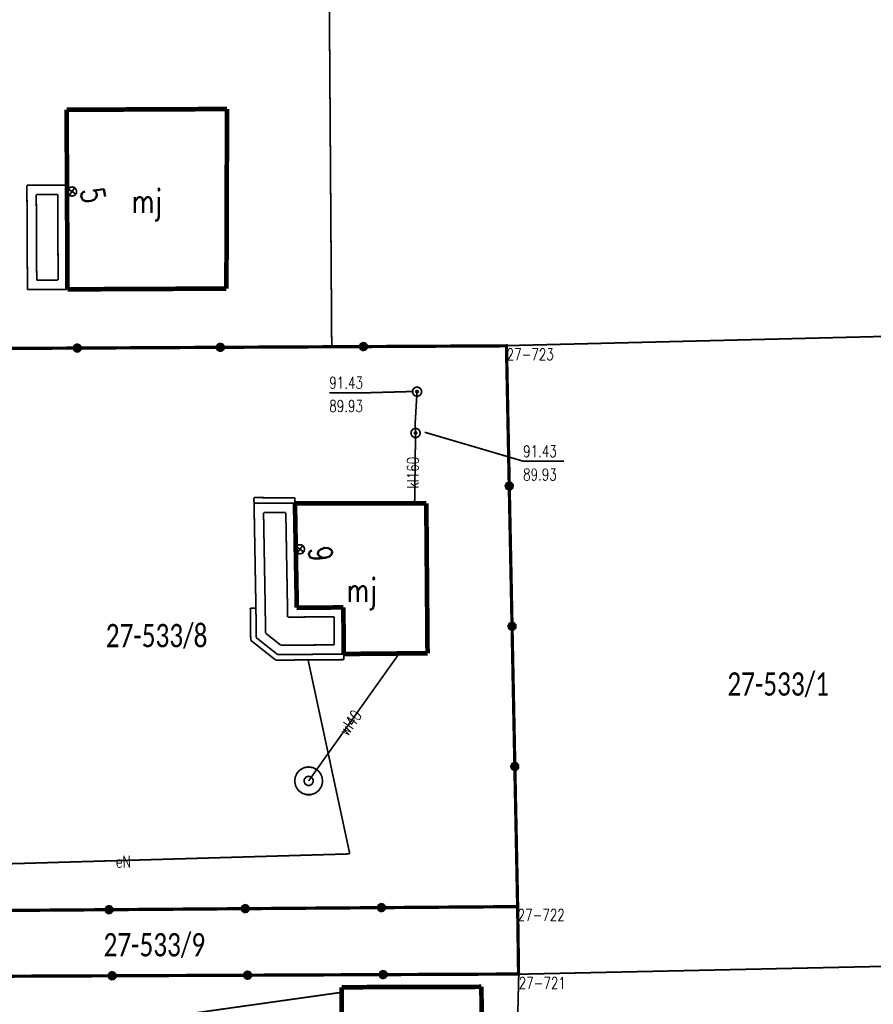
# Model space of a CAD drawing. Header units: metres. Extents: x 7542868 to 7543897, y 5828496 to 5830561.
# Tile 91 of 122: x 7543151 to 7543197, y 5830340 to 5830393. Entities that reach past the tile are written whole.
import ezdxf
from ezdxf.enums import TextEntityAlignment as Align

# ---------------------------------------------------------------- set-up
doc = ezdxf.new("R2010")
doc.units = ezdxf.units.M
doc.header["$MEASUREMENT"] = 0
for name, color, linetype in [('ADRESY_EADTD_T_0', 7, 'Continuous'), ('ADRESY_EAPADR_T_0', 7, 'Continuous'), ('BDOT500_KTOK_L_4', 7, 'Continuous'), ('BUDYNKI_EGBB_E_T_0', 7, 'Continuous'), ('BUDYNKI_EGBB_L_0', 7, 'Continuous'), ('BUDYNKI_EGBE_L_0', 7, 'Continuous'), ('BUDYNKI_EGBE_L_3', 7, 'Continuous'), ('GESUT_SUPE_E_T_3', 7, 'Continuous'), ('GESUT_SUPE_L_3', 7, 'Continuous'), ('GESUT_SUPK_E_T_1', 7, 'Continuous'), ('GESUT_SUPK_L_1', 7, 'Continuous'), ('GESUT_SUPW_E_T_1', 7, 'Continuous'), ('GESUT_SUPW_L_1', 7, 'Continuous'), ('GESUT_SUTK_T_0', 7, 'Continuous'), ('GESUT_SUUK_T_2', 7, 'Continuous'), ('GESUT_SUUW_T_1', 7, 'Continuous'), ('GLOWNA_BAZA_DZIALKI', 7, 'Continuous'), ('GLOWNA_BAZA_NUMERY_PUNKTOW', 7, 'Continuous'), ('GLOWNA_BAZA_PUNKTY', 7, 'Continuous'), ('SZUMIN_511-1_DROGA_POM_UZUPEL__', 7, 'Continuous')]:
    doc.layers.add(name, color=color, linetype=linetype)
doc.layers.add('Numery_dzialek', color=7, linetype='Continuous', lineweight=13)
doc.styles.add('Legend', font='calibri.ttf')
doc.styles.add('STYL_ARIAL', font='simplex', dxfattribs={"width": 0.75, "oblique": 0.1})

msp = doc.modelspace()

# ---------------------------------------------------------------- linework, layer by layer
at = {"layer": 'ADRESY_EAPADR_T_0', "color": 7, "const_width": 0.09}
for points in [[(7543154.4535, 5830383.4134), (7543154.4398, 5830383.2732), (7543154.3525, 5830383.1627), (7543154.2192, 5830383.1169), (7543154.0824, 5830383.1504), (7543153.9854, 5830383.2526), (7543153.9591, 5830383.391), (7543154.0118, 5830383.5216), (7543154.1267, 5830383.6031), (7543154.2674, 5830383.6095), (7543154.3892, 5830383.5387), (7543154.4535, 5830383.4134)], [(7543154.0673, 5830383.16), (7543154.3485, 5830383.5733)], [(7543154.0012, 5830383.5072), (7543154.4146, 5830383.2261)], [(7543166.6911, 5830364.1937), (7543166.6706, 5830364.0543), (7543166.578, 5830363.9482), (7543166.4427, 5830363.909), (7543166.3077, 5830363.9491), (7543166.2158, 5830364.0559), (7543166.1962, 5830364.1954), (7543166.2552, 5830364.3233), (7543166.3739, 5830364.3991), (7543166.5148, 5830364.3986), (7543166.6331, 5830364.322), (7543166.6911, 5830364.1937)], [(7543166.244, 5830364.3094), (7543166.6432, 5830364.0085)], [(7543166.2931, 5830363.9594), (7543166.594, 5830364.3586)]]:
    msp.add_lwpolyline(points, dxfattribs=at)
at = {"layer": 'BDOT500_KTOK_L_4', "color": 7, "const_width": 0.175}
for points in [[(7543154.3555, 5830374.856), (7543154.3201, 5830374.9668), (7543154.3643, 5830375.0744), (7543154.4672, 5830375.1285), (7543154.5808, 5830375.1037), (7543154.652, 5830375.0117), (7543154.6473, 5830374.8955), (7543154.569, 5830374.8095), (7543154.4538, 5830374.7939), (7543154.3555, 5830374.856)], [(7543162.0355, 5830374.896), (7543162.0001, 5830375.0068), (7543162.0443, 5830375.1144), (7543162.1472, 5830375.1685), (7543162.2608, 5830375.1437), (7543162.332, 5830375.0517), (7543162.3273, 5830374.9355), (7543162.249, 5830374.8495), (7543162.1338, 5830374.8339), (7543162.0355, 5830374.896)], [(7543169.85, 5830375.04), (7543162.17, 5830375)], [(7543169.7155, 5830374.936), (7543169.6801, 5830375.0468), (7543169.7243, 5830375.1544), (7543169.8272, 5830375.2085), (7543169.9408, 5830375.1837), (7543170.012, 5830375.0917), (7543170.0073, 5830374.9755), (7543169.929, 5830374.8895), (7543169.8138, 5830374.8739), (7543169.7155, 5830374.936)], [(7543177.53, 5830375.08), (7543169.85, 5830375.04)], [(7543177.68, 5830367.5525), (7543177.53, 5830375.08)], [(7543154.49, 5830374.96), (7543146.81, 5830374.92)], [(7543162.17, 5830375), (7543154.49, 5830374.96)], [(7543177.5455, 5830367.4485), (7543177.5101, 5830367.5593), (7543177.5543, 5830367.6669), (7543177.6572, 5830367.721), (7543177.7708, 5830367.6962), (7543177.842, 5830367.6042), (7543177.8373, 5830367.488), (7543177.759, 5830367.402), (7543177.6438, 5830367.3864), (7543177.5455, 5830367.4485)], [(7543177.83, 5830360.025), (7543177.68, 5830367.5525)], [(7543177.6955, 5830359.921), (7543177.6601, 5830360.0318), (7543177.7043, 5830360.1394), (7543177.8072, 5830360.1935), (7543177.9208, 5830360.1687), (7543177.992, 5830360.0767), (7543177.9873, 5830359.9605), (7543177.909, 5830359.8745), (7543177.7938, 5830359.8589), (7543177.6955, 5830359.921)], [(7543177.98, 5830352.4975), (7543177.83, 5830360.025)], [(7543177.8455, 5830352.3935), (7543177.8101, 5830352.5043), (7543177.8543, 5830352.6119), (7543177.9572, 5830352.666), (7543178.0708, 5830352.6412), (7543178.142, 5830352.5492), (7543178.1373, 5830352.433), (7543178.059, 5830352.347), (7543177.9438, 5830352.3314), (7543177.8455, 5830352.3935)], [(7543178.13, 5830344.97), (7543177.98, 5830352.4975)], [(7543156.058, 5830344.701), (7543156.0226, 5830344.8118), (7543156.0668, 5830344.9194), (7543156.1697, 5830344.9735), (7543156.2833, 5830344.9487), (7543156.3545, 5830344.8567), (7543156.3498, 5830344.7405), (7543156.2715, 5830344.6545), (7543156.1563, 5830344.6389), (7543156.058, 5830344.701)], [(7543163.3705, 5830344.756), (7543163.3351, 5830344.8668), (7543163.3793, 5830344.9744), (7543163.4822, 5830345.0285), (7543163.5958, 5830345.0037), (7543163.667, 5830344.9117), (7543163.6623, 5830344.7955), (7543163.584, 5830344.7095), (7543163.4688, 5830344.6939), (7543163.3705, 5830344.756)], [(7543170.8175, 5830344.915), (7543163.505, 5830344.86)], [(7543170.683, 5830344.811), (7543170.6476, 5830344.9218), (7543170.6918, 5830345.0294), (7543170.7947, 5830345.0835), (7543170.9083, 5830345.0587), (7543170.9795, 5830344.9667), (7543170.9748, 5830344.8505), (7543170.8965, 5830344.7645), (7543170.7813, 5830344.7489), (7543170.683, 5830344.811)], [(7543178.13, 5830344.97), (7543170.8175, 5830344.915)], [(7543178.18, 5830341.35), (7543178.13, 5830344.97)], [(7543156.1925, 5830344.805), (7543148.88, 5830344.75)], [(7543163.505, 5830344.86), (7543156.1925, 5830344.805)], [(7543149.0906, 5830341.2246), (7543156.363, 5830341.256)], [(7543156.2285, 5830341.152), (7543156.1931, 5830341.2628), (7543156.2372, 5830341.3704), (7543156.3402, 5830341.4244), (7543156.4538, 5830341.3997), (7543156.5249, 5830341.3077), (7543156.5203, 5830341.1915), (7543156.442, 5830341.1055), (7543156.3268, 5830341.0899), (7543156.2285, 5830341.152)], [(7543156.363, 5830341.256), (7543163.6353, 5830341.2873)], [(7543163.5008, 5830341.1834), (7543163.4655, 5830341.2941), (7543163.5096, 5830341.4017), (7543163.6125, 5830341.4558), (7543163.7262, 5830341.431), (7543163.7973, 5830341.339), (7543163.7926, 5830341.2228), (7543163.7143, 5830341.1368), (7543163.5991, 5830341.1212), (7543163.5008, 5830341.1834)], [(7543163.6353, 5830341.2873), (7543170.9077, 5830341.3187)], [(7543170.7732, 5830341.2147), (7543170.7378, 5830341.3255), (7543170.7819, 5830341.4331), (7543170.8849, 5830341.4871), (7543170.9985, 5830341.4624), (7543171.0696, 5830341.3703), (7543171.0649, 5830341.2542), (7543170.9867, 5830341.1681), (7543170.8714, 5830341.1526), (7543170.7732, 5830341.2147)], [(7543170.9077, 5830341.3187), (7543178.18, 5830341.35)]]:
    msp.add_lwpolyline(points, dxfattribs=at)
at = {"layer": 'BUDYNKI_EGBB_L_0', "color": 34, "const_width": 0.25}
for points in [[(7543153.9173, 5830387.7553), (7543162.5283, 5830387.7953)], [(7543153.9645, 5830378.1142), (7543153.9173, 5830387.7553)], [(7543162.5283, 5830387.7953), (7543162.4955, 5830378.1536)], [(7543162.4955, 5830378.1536), (7543153.9645, 5830378.1142)], [(7543166.1763, 5830366.6275), (7543173.2275, 5830366.6166)], [(7543166.2754, 5830361.0173), (7543166.1763, 5830366.6275)], [(7543173.2275, 5830366.6166), (7543173.2935, 5830358.5758)], [(7543168.7757, 5830361.0347), (7543166.2754, 5830361.0173)], [(7543168.7931, 5830358.5345), (7543168.7757, 5830361.0347)], [(7543173.2935, 5830358.5758), (7543168.7931, 5830358.5345)], [(7543176.1887, 5830340.6633), (7543168.6877, 5830340.641)], [(7543168.6877, 5830340.641), (7543168.7022, 5830335.6904)], [(7543176.2032, 5830335.7126), (7543176.1887, 5830340.6633)]]:
    msp.add_lwpolyline(points, dxfattribs=at)
at = {"layer": 'BUDYNKI_EGBE_L_0', "color": 7, "const_width": 0.09}
for points in [[(7543151.786, 5830383.703), (7543153.936, 5830383.714)], [(7543151.814, 5830378.103), (7543151.786, 5830383.703)], [(7543153.936, 5830383.714), (7543153.9638, 5830378.1137)], [(7543152.2885, 5830383.2056), (7543153.4385, 5830383.2114)], [(7543152.3115, 5830378.6055), (7543152.2885, 5830383.2056)], [(7543153.4385, 5830383.2114), (7543153.4613, 5830378.6112)], [(7543153.4613, 5830378.6112), (7543152.3115, 5830378.6055)], [(7543153.9638, 5830378.1137), (7543151.814, 5830378.103)], [(7543166.1763, 5830366.6275), (7543163.98, 5830366.63)], [(7543163.98, 5830366.63), (7543164.08, 5830361)], [(7543166.2754, 5830361.0173), (7543166.1763, 5830366.6275)], [(7543164.5799, 5830361.0076), (7543164.489, 5830366.1294)], [(7543164.489, 5830366.1294), (7543165.6851, 5830366.128)], [(7543165.6851, 5830366.128), (7543165.7842, 5830360.5139)], [(7543164.08, 5830361), (7543164.1, 5830359.41)], [(7543164.597, 5830359.6544), (7543164.5799, 5830361.0076)], [(7543168.7757, 5830361.0347), (7543166.2754, 5830361.0173)], [(7543168.79, 5830358.53), (7543168.7757, 5830361.0347)], [(7543165.7842, 5830360.5139), (7543168.2786, 5830360.5313)], [(7543168.2786, 5830360.5313), (7543168.2872, 5830359.0258)], [(7543164.1, 5830359.41), (7543165.25, 5830358.5)], [(7543165.422, 5830359.0015), (7543164.597, 5830359.6544)], [(7543168.2872, 5830359.0258), (7543165.422, 5830359.0015)], [(7543165.25, 5830358.5), (7543168.79, 5830358.53)]]:
    msp.add_lwpolyline(points, dxfattribs=at)
at = {"layer": 'BUDYNKI_EGBE_L_3', "color": 7, "const_width": 0.09}
for points in [[(7543163.98, 5830366.63), (7543163.97, 5830366.93)], [(7543163.97, 5830366.93), (7543166.17, 5830366.92)], [(7543166.1763, 5830366.6275), (7543163.98, 5830366.63)], [(7543166.17, 5830366.92), (7543166.1763, 5830366.6275)], [(7543164.08, 5830361), (7543163.78, 5830361)], [(7543163.78, 5830361), (7543163.8, 5830359.27)], [(7543164.1, 5830359.41), (7543164.08, 5830361)], [(7543163.8, 5830359.27), (7543165.15, 5830358.2)], [(7543165.25, 5830358.5), (7543164.1, 5830359.41)], [(7543165.15, 5830358.2), (7543166.88, 5830358.22)], [(7543168.79, 5830358.53), (7543165.25, 5830358.5)], [(7543166.88, 5830358.22), (7543168.8, 5830358.23)], [(7543168.8, 5830358.23), (7543168.79, 5830358.53)]]:
    msp.add_lwpolyline(points, dxfattribs=at)
at = {"layer": 'GESUT_SUPE_L_3', "color": 1, "const_width": 0.09}
for points in [[(7543166.88, 5830358.22), (7543169.12, 5830347.8)], [(7543169.12, 5830347.8), (7543118.4804, 5830346.3322)]]:
    msp.add_lwpolyline(points, dxfattribs=at)
at = {"layer": 'GESUT_SUPK_L_1', "color": 34, "const_width": 0.09}
for points in [[(7543172.63, 5830370.94), (7543172.73, 5830372.62)], [(7543172.73, 5830372.62), (7543172.63, 5830370.94)], [(7543172.65, 5830370.4), (7543172.63, 5830370.94)], [(7543172.63, 5830370.94), (7543172.65, 5830370.4)], [(7543172.6, 5830366.62), (7543172.65, 5830370.4)], [(7543172.65, 5830370.4), (7543172.6, 5830366.62)], [(7543131.1407, 5830335.0787), (7543168.6885, 5830340.3689)], [(7543168.6885, 5830340.3689), (7543131.1407, 5830335.0787)]]:
    msp.add_lwpolyline(points, dxfattribs=at)
at = {"layer": 'GESUT_SUPW_L_1', "color": 5, "const_width": 0.09}
msp.add_lwpolyline([(7543171.77, 5830358.56), (7543166.9103, 5830351.7203)], dxfattribs=at)
msp.add_lwpolyline([(7543171.77, 5830358.56), (7543166.9103, 5830351.7203)], dxfattribs=at)
at = {"layer": 'GESUT_SUTK_T_0', "color": 34, "const_width": 0.09}
for points in [[(7543168.0166, 5830372.5645), (7543170.2151, 5830372.5645)], [(7543172.5495, 5830372.6307), (7543170.2151, 5830372.5645)], [(7543172.73, 5830372.6825), (7543172.7742, 5830372.6642), (7543172.7925, 5830372.62), (7543172.7742, 5830372.5758), (7543172.73, 5830372.5575), (7543172.6858, 5830372.5758), (7543172.6675, 5830372.62), (7543172.6858, 5830372.6642), (7543172.73, 5830372.6825)], [(7543172.65, 5830370.4625), (7543172.6942, 5830370.4442), (7543172.7125, 5830370.4), (7543172.6942, 5830370.3558), (7543172.65, 5830370.3375), (7543172.6058, 5830370.3558), (7543172.5875, 5830370.4), (7543172.6058, 5830370.4442), (7543172.65, 5830370.4625)], [(7543173.1391, 5830370.4411), (7543178.424, 5830368.8877)], [(7543178.424, 5830368.8877), (7543180.6226, 5830368.8877)]]:
    msp.add_lwpolyline(points, dxfattribs=at)
at = {"layer": 'GESUT_SUUK_T_2', "color": 34, "const_width": 0.09}
for points in [[(7543172.73, 5830372.87), (7543172.8652, 5830372.8303), (7543172.9574, 5830372.7239), (7543172.9775, 5830372.5844), (7543172.9189, 5830372.4563), (7543172.8004, 5830372.3801), (7543172.6596, 5830372.3801), (7543172.5411, 5830372.4563), (7543172.4825, 5830372.5844), (7543172.5026, 5830372.7239), (7543172.5948, 5830372.8303), (7543172.73, 5830372.87)], [(7543172.65, 5830370.65), (7543172.7852, 5830370.6103), (7543172.8774, 5830370.5039), (7543172.8975, 5830370.3644), (7543172.8389, 5830370.2363), (7543172.7204, 5830370.1601), (7543172.5796, 5830370.1601), (7543172.4611, 5830370.2363), (7543172.4025, 5830370.3644), (7543172.4226, 5830370.5039), (7543172.5148, 5830370.6103), (7543172.65, 5830370.65)]]:
    msp.add_lwpolyline(points, dxfattribs=at)
at = {"layer": 'GESUT_SUUW_T_1', "color": 7, "const_width": 0.09}
for points in [[(7543166.9103, 5830352.4703), (7543167.1538, 5830352.4297), (7543167.3709, 5830352.3122), (7543167.5381, 5830352.1305), (7543167.6373, 5830351.9044), (7543167.6577, 5830351.6584), (7543167.5971, 5830351.4191), (7543167.4621, 5830351.2124), (7543167.2672, 5830351.0607), (7543167.0337, 5830350.9806), (7543166.7868, 5830350.9806), (7543166.5533, 5830351.0607), (7543166.3585, 5830351.2124), (7543166.2234, 5830351.4191), (7543166.1628, 5830351.6584), (7543166.1832, 5830351.9044), (7543166.2824, 5830352.1305), (7543166.4496, 5830352.3122), (7543166.6667, 5830352.4297), (7543166.9103, 5830352.4703)], [(7543166.9103, 5830351.9703), (7543167.0454, 5830351.9306), (7543167.1377, 5830351.8242), (7543167.1577, 5830351.6848), (7543167.0992, 5830351.5566), (7543166.9807, 5830351.4805), (7543166.8398, 5830351.4805), (7543166.7213, 5830351.5566), (7543166.6628, 5830351.6848), (7543166.6829, 5830351.8242), (7543166.7751, 5830351.9306), (7543166.9103, 5830351.9703)]]:
    msp.add_lwpolyline(points, dxfattribs=at)
at = {"layer": 'GLOWNA_BAZA_DZIALKI', "color": 92, "lineweight": 20, "const_width": 0.09}
for points in [[(7543177.54, 5830375.09), (7543204.49, 5830375.75)], [(7543146.8, 5830374.93), (7543177.54, 5830375.09)], [(7543177.54, 5830375.09), (7543178.13, 5830344.99)], [(7543148.86, 5830344.74), (7543178.13, 5830344.99)], [(7543178.13, 5830344.99), (7543178.19, 5830341.34)], [(7543178.19, 5830341.34), (7543214.43, 5830342.12)], [(7543149.09, 5830341.22), (7543178.19, 5830341.34)]]:
    msp.add_lwpolyline(points, dxfattribs=at)
at = {"layer": 'GLOWNA_BAZA_PUNKTY', "color": 7, "const_width": 0.09}
for points in [[(7543177.54, 5830375.135), (7543177.5718, 5830375.1218), (7543177.585, 5830375.09), (7543177.5718, 5830375.0582), (7543177.54, 5830375.045), (7543177.5082, 5830375.0582), (7543177.495, 5830375.09), (7543177.5082, 5830375.1218), (7543177.54, 5830375.135)], [(7543178.13, 5830345.035), (7543178.1618, 5830345.0218), (7543178.175, 5830344.99), (7543178.1618, 5830344.9582), (7543178.13, 5830344.945), (7543178.0982, 5830344.9582), (7543178.085, 5830344.99), (7543178.0982, 5830345.0218), (7543178.13, 5830345.035)], [(7543178.19, 5830341.385), (7543178.2218, 5830341.3718), (7543178.235, 5830341.34), (7543178.2218, 5830341.3082), (7543178.19, 5830341.295), (7543178.1582, 5830341.3082), (7543178.145, 5830341.34), (7543178.1582, 5830341.3718), (7543178.19, 5830341.385)]]:
    msp.add_lwpolyline(points, dxfattribs=at)
at = {"layer": 'SZUMIN_511-1_DROGA_POM_UZUPEL__', "color": 3, "const_width": 0.09}
for points in [[(7543168.15, 5830375.04), (7543168.02, 5830393.67)], [(7543177.54, 5830375.09), (7543168.15, 5830375.04)], [(7543178.13, 5830344.99), (7543177.54, 5830375.09)], [(7543148.86, 5830344.74), (7543178.13, 5830344.99)], [(7543178.19, 5830341.34), (7543149.09, 5830341.22)], [(7543177.98, 5830332.45), (7543178.19, 5830341.34)]]:
    msp.add_lwpolyline(points, dxfattribs=at)
at = {"layer": 'SZUMIN_511-1_DROGA_POM_UZUPEL__', "color": 7, "const_width": 0.09}
for points in [[(7543168.02, 5830393.67), (7543168.15, 5830375.04)], [(7543168.15, 5830375.04), (7543177.54, 5830375.09)], [(7543177.54, 5830375.09), (7543178.13, 5830344.99)], [(7543178.13, 5830344.99), (7543148.86, 5830344.74)], [(7543178.19, 5830341.34), (7543149.09, 5830341.22)], [(7543177.98, 5830332.45), (7543178.19, 5830341.34)]]:
    msp.add_lwpolyline(points, dxfattribs=at)

# ---------------------------------------------------------------- texts
at = {"layer": 'ADRESY_EADTD_T_0', "color": 214, "style": 'STYL_ARIAL', "width": 0.75}
for s, rotation, p in [('5', 280.7791, (7543154.2761, 5830383.3796)), ('9', 277.9891, (7543166.5123, 5830364.1686))]:
    msp.add_text(s, height=1.25, rotation=rotation, dxfattribs=at).set_placement(p, align=Align.BOTTOM_LEFT)
at = {"layer": 'BUDYNKI_EGBB_E_T_0', "color": 7, "style": 'STYL_ARIAL', "width": 0.75}
for p in [(7543158.2263, 5830382.8504), (7543169.7609, 5830361.9636)]:
    msp.add_text('mj', height=1.25, dxfattribs=at).set_placement(p, align=Align.MIDDLE_CENTER)
at = {"layer": 'GESUT_SUPE_E_T_3', "color": 1, "style": 'STYL_ARIAL', "width": 0.75}
msp.add_text('eN', height=0.625, rotation=0.9878, dxfattribs=at).set_placement((7543156.9576, 5830347.3804), align=Align.MIDDLE_CENTER)
at = {"layer": 'GESUT_SUPK_E_T_1', "color": 34, "style": 'STYL_ARIAL', "width": 0.75}
msp.add_text('kl160', height=0.625, rotation=90, dxfattribs=at).set_placement((7543172.5042, 5830368.2696), align=Align.MIDDLE_CENTER)
at = {"layer": 'GESUT_SUPW_E_T_1', "color": 5, "style": 'STYL_ARIAL', "width": 0.75}
msp.add_text('wl40', height=0.625, rotation=55.0911, dxfattribs=at).set_placement((7543169.1441, 5830354.8402), align=Align.MIDDLE_CENTER)
at = {"layer": 'GESUT_SUTK_T_0', "color": 34, "style": 'STYL_ARIAL', "width": 0.75}
for s, p in [('91.43', (7543168.0166, 5830373.4082)), ('89.93', (7543168.0166, 5830372.1582)), ('91.43', (7543178.424, 5830369.7315)), ('89.93', (7543178.424, 5830368.4815))]:
    msp.add_text(s, height=0.625, dxfattribs=at).set_placement(p, align=Align.TOP_LEFT)
at = {"layer": 'GLOWNA_BAZA_NUMERY_PUNKTOW', "color": 7, "style": 'STYL_ARIAL', "width": 0.75}
for s, p in [('27-723', (7543177.54, 5830374.9337)), ('27-722', (7543178.13, 5830344.8338)), ('27-721', (7543178.19, 5830341.1837))]:
    msp.add_text(s, height=0.625, dxfattribs=at).set_placement(p, align=Align.TOP_LEFT)
at = {"layer": 'Numery_dzialek', "color": 92, "linetype": 'Continuous', "style": 'Legend', "width": 0.75}
for s, p in [('27-533/8', (7543156.02, 5830360.1475)), ('27-533/1', (7543189.39, 5830357.5475)), ('27-533/9', (7543155.9, 5830343.5475))]:
    msp.add_text(s, height=1.25, dxfattribs=at).set_placement(p, align=Align.TOP_LEFT)

doc.saveas('drawing.dxf')
